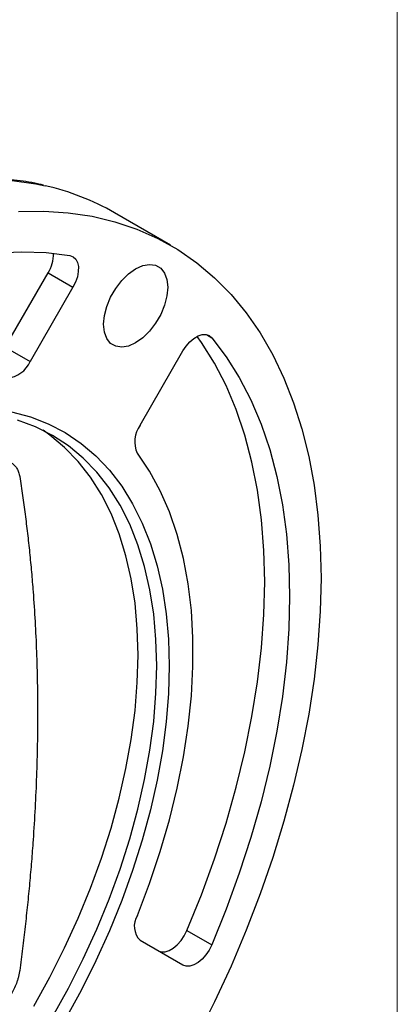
# Model space of a CAD drawing. Header units: inches. Extents: x 0 to 51, y 0 to 33.
# Tile 11 of 15: x 49.3 to 51, y 10.5 to 14.9. Entities that reach past the tile are written whole.
import ezdxf

# ---------------------------------------------------------------- set-up
doc = ezdxf.new("R2010")
doc.units = ezdxf.units.IN
doc.header["$LTSCALE"] = 3
doc.header["$MEASUREMENT"] = 0
doc.linetypes.add('SLD-Solid', pattern=[0])
doc.layers.add('SLD-DEFPOINTS', color=7, linetype='Continuous')

# ---------------------------------------------------------------- blocks, each defined once
blk = doc.blocks.new('Block2')
at = {"color": 7, "linetype": 'SLD-Solid', "lineweight": 18}
blk.add_line((51, 0), (51, 33), dxfattribs=at)

msp = doc.modelspace()

# ---------------------------------------------------------------- linework, layer by layer
for p, q in [((49.9854, 13.8774), (49.7348, 14.022)), ((49.2457, 13.4214), (49.4375, 13.7536)), ((49.4375, 13.7536), (49.5489, 13.6894)), ((49.5489, 13.6894), (49.357, 13.3571)), ((50.1455, 13.4782), (50.1701, 13.464)), ((49.2457, 13.4214), (49.357, 13.3571)), ((49.8492, 13.0729), (50.041, 13.4052)), ((50.0588, 10.8151), (50.1701, 10.7508)), ((50.041, 10.6606), (49.8492, 10.7713))]:
    msp.add_line(p, q)
at = {"flags": 128}
for points in [[(49.2771, 14.1672), (49.3834, 14.1516), (49.4246, 14.143)], [(49.3048, 14.0272), (49.4178, 14.0293), (49.5276, 14.0225), (49.634, 14.0069), (49.7366, 13.9825), (49.835, 13.9494), (49.9291, 13.9077), (50.0184, 13.8575), (50.1029, 13.7989), (50.1821, 13.7322), (50.2559, 13.6575), (50.324, 13.5751), (50.3863, 13.4852), (50.4425, 13.388), (50.4926, 13.2839), (50.5362, 13.1732), (50.5734, 13.0562), (50.6039, 12.9332), (50.6278, 12.8046), (50.6449, 12.6709), (50.6552, 12.5323), (50.6586, 12.3894)], [(47.1857, 12.4742), (47.2918, 12.6101), (47.4014, 12.7408), (47.5142, 12.866), (47.6298, 12.9851), (47.7479, 13.0979), (47.8679, 13.204), (47.9896, 13.303), (48.1126, 13.3945), (48.2363, 13.4783), (48.3605, 13.5541), (48.4847, 13.6217), (48.6084, 13.6808), (48.7313, 13.7312), (48.853, 13.7727), (48.9731, 13.8053), (49.0911, 13.8287), (49.2068, 13.843), (49.3196, 13.8481), (49.4292, 13.844), (49.5353, 13.8306)], [(49.5353, 13.8306), (49.5496, 13.8253), (49.561, 13.815), (49.5689, 13.8001), (49.5729, 13.7815), (49.5728, 13.76), (49.5685, 13.7367), (49.5605, 13.7128), (49.5489, 13.6894)], [(49.9726, 13.6895), (49.969, 13.6505), (49.9584, 13.6094), (49.9413, 13.5682), (49.9186, 13.5289), (49.8915, 13.4934), (49.8611, 13.4637), (49.8292, 13.4411), (49.7973, 13.4269), (49.767, 13.4216), (49.7399, 13.4256), (49.7172, 13.4388), (49.7001, 13.4603), (49.6895, 13.4892), (49.6859, 13.5239), (49.6895, 13.5628), (49.7001, 13.6039), (49.7172, 13.6452), (49.7399, 13.6845), (49.767, 13.7199), (49.7973, 13.7497), (49.8292, 13.7722), (49.8611, 13.7865), (49.8915, 13.7918), (49.9186, 13.7877), (49.9413, 13.7746), (49.9584, 13.7531), (49.969, 13.7242), (49.9726, 13.6895)], [(50.041, 13.4052), (50.0555, 13.4269), (50.0722, 13.4459), (50.0902, 13.4612), (50.1088, 13.472), (50.1269, 13.4779), (50.1437, 13.4785), (50.1583, 13.4738), (50.1701, 13.464)], [(50.0588, 10.8151), (50.1234, 10.9749), (50.1818, 11.1352), (50.2338, 11.2955), (50.2792, 11.4552), (50.3178, 11.6138), (50.3497, 11.7709), (50.3745, 11.9257), (50.3924, 12.078), (50.4031, 12.2271), (50.4067, 12.3725), (50.4031, 12.5138), (50.3924, 12.6506), (50.3745, 12.7822), (50.3497, 12.9084), (50.3178, 13.0287), (50.2792, 13.1427), (50.2338, 13.25), (50.1818, 13.3502), (50.1234, 13.4431), (50.1043, 13.4699)], [(50.1701, 13.464), (50.2347, 13.3788), (50.2931, 13.2859), (50.3451, 13.1857), (50.3905, 13.0784), (50.4292, 12.9644), (50.461, 12.8441), (50.4859, 12.7179), (50.5037, 12.5863), (50.5144, 12.4496), (50.518, 12.3082), (50.5144, 12.1628), (50.5037, 12.0137), (50.4859, 11.8615), (50.461, 11.7066), (50.4292, 11.5495), (50.3905, 11.3909), (50.3451, 11.2312), (50.2931, 11.0709), (50.2347, 10.9106), (50.1701, 10.7508)], [(49.2734, 13.1335), (49.3581, 13.1109), (49.4385, 13.0797), (49.5144, 13.04), (49.5855, 12.992), (49.6514, 12.9359), (49.7119, 12.872), (49.7668, 12.8005), (49.8157, 12.7217), (49.8586, 12.6359), (49.8952, 12.5436), (49.9253, 12.445), (49.9489, 12.3407), (49.9658, 12.2309), (49.9759, 12.1163), (49.9793, 11.9973)], [(49.9236, 11.9973), (49.9202, 12.1155), (49.91, 12.2292), (49.8931, 12.338), (49.8694, 12.4415), (49.8392, 12.5391), (49.8025, 12.6304), (49.7596, 12.7151), (49.7105, 12.7928), (49.6555, 12.8632), (49.5949, 12.9259), (49.5288, 12.9807), (49.4577, 13.0274), (49.3817, 13.0657), (49.3012, 13.0955)], [(49.8401, 12.0455), (49.8367, 12.1637), (49.8265, 12.2774), (49.8096, 12.3863), (49.7859, 12.4897), (49.7557, 12.5873), (49.719, 12.6786), (49.6761, 12.7633), (49.627, 12.841), (49.572, 12.9114), (49.5114, 12.9741), (49.4453, 13.0289), (49.415, 13.0502)], [(49.8368, 10.8824), (49.891, 11.0249), (49.939, 11.1677), (49.9804, 11.31), (50.0153, 11.4513), (50.0433, 11.591), (50.0644, 11.7285), (50.0785, 11.8633), (50.0856, 11.9948), (50.0856, 12.1225), (50.0785, 12.2458), (50.0644, 12.3643), (50.0433, 12.4774), (50.0153, 12.5848), (49.9804, 12.6858), (49.939, 12.7803), (49.891, 12.8676), (49.8368, 12.9476)], [(50.6586, 12.3894), (50.6552, 12.2425), (50.6449, 12.0921), (50.6278, 11.9386), (50.6039, 11.7825), (50.5734, 11.6242), (50.5362, 11.4643), (50.4926, 11.3032), (50.4425, 11.1413), (50.3863, 10.9792), (50.324, 10.8174), (50.2559, 10.6563), (50.1821, 10.4964), (50.1029, 10.3382)], [(49.3741, 10.4774), (49.4453, 10.6062), (49.5114, 10.7373), (49.572, 10.87), (49.627, 11.0038), (49.6761, 11.1382), (49.719, 11.2725), (49.7557, 11.4062), (49.7859, 11.5387), (49.8096, 11.6694), (49.8265, 11.7978), (49.8367, 11.9234), (49.8401, 12.0455)], [(49.4577, 10.4291), (49.5288, 10.558), (49.5949, 10.689), (49.6555, 10.8218), (49.7105, 10.9556), (49.7596, 11.09), (49.8025, 11.2243), (49.8392, 11.358), (49.8694, 11.4905), (49.8931, 11.6212), (49.91, 11.7496), (49.9202, 11.8751), (49.9236, 11.9973)], [(49.9793, 11.9973), (49.9759, 11.8743), (49.9658, 11.7479), (49.9489, 11.6187), (49.9253, 11.4871), (49.8952, 11.3538), (49.8586, 11.2192), (49.8157, 11.084), (49.7668, 10.9486), (49.7119, 10.8138), (49.6514, 10.68), (49.5855, 10.5478), (49.5144, 10.4178)], [(49.9296, 10.7249), (49.9441, 10.7199), (49.9608, 10.7201), (49.9789, 10.7257), (49.9974, 10.7363), (50.0156, 10.7513), (50.0323, 10.7701), (50.047, 10.7917), (50.0588, 10.8151)], [(50.1701, 10.7508), (50.1583, 10.7274), (50.1437, 10.7058), (50.1269, 10.687), (50.1088, 10.672), (50.0902, 10.6614), (50.0722, 10.6559), (50.0555, 10.6556), (50.041, 10.6606)]]:
    msp.add_lwpolyline(points, dxfattribs=at)
for centre, radius, start, end in [((49.1797, 13.0563), 1.1139, 60.1105, 77.3005), ((49.2969, 13.8399), 0.165, 328.4739, 0.3345), ((49.244, 13.4067), 0.1235, 274.9861, 336.2939), ((49.9487, 12.9998), 0.1235, 143.7088, 205.0077), ((49.9128, 10.8346), 0.0897, 147.874, 224.8508)]:
    msp.add_arc(centre, radius, start, end)
for points, knots in [([(49.4172, 14.1453), (49.4127, 14.1465), (49.3744, 14.1567), (49.3022, 14.1672), (49.2009, 14.177), (49.1001, 14.1786), (48.9972, 14.1734), (48.8921, 14.161), (48.7854, 14.1416), (48.677, 14.1152), (48.5675, 14.0819), (48.4569, 14.0419), (48.3456, 13.9951), (48.2338, 13.9418), (48.1218, 13.8821), (48.0099, 13.8161), (47.8983, 13.744), (47.7873, 13.6661), (47.6771, 13.5824), (47.5681, 13.4933), (47.4605, 13.3989), (47.3545, 13.2996), (47.2506, 13.1957), (47.1489, 13.0875), (47.0498, 12.9755), (46.9539, 12.8604), (46.8617, 12.7431), (46.7748, 12.6258), (46.6962, 12.5137), (46.6302, 12.4146), (46.572, 12.3235), (46.5202, 12.2392), (46.4862, 12.1809), (46.4704, 12.1539)], [0, 0, 0, 0, 0.005112, 0.043572, 0.078401, 0.113262, 0.14815, 0.183058, 0.217982, 0.252914, 0.287851, 0.322787, 0.357719, 0.392641, 0.427552, 0.462447, 0.497322, 0.532176, 0.567002, 0.601795, 0.636547, 0.671245, 0.705873, 0.740402, 0.774787, 0.80895, 0.842735, 0.875797, 0.907176, 0.934295, 0.955174, 0.979166, 1, 1, 1, 1]), ([(49.2048, 12.9041), (49.2067, 12.9048), (49.2104, 12.9062), (49.216, 12.9079), (49.2215, 12.9093), (49.2269, 12.9104), (49.2322, 12.9112), (49.2374, 12.9116), (49.2468, 12.9119), (49.2598, 12.9103), (49.275, 12.9041), (49.288, 12.8941), (49.2966, 12.8826), (49.3022, 12.8719), (49.3057, 12.8631), (49.3085, 12.8536), (49.3097, 12.8467), (49.3104, 12.8432)], [0, 0, 0, 0, 0.036223, 0.072156, 0.107863, 0.14341, 0.178861, 0.214284, 0.249747, 0.374737, 0.499192, 0.6237, 0.748927, 0.811223, 0.873593, 0.9364, 1, 1, 1, 1]), ([(49.3104, 12.8432), (49.3125, 12.8293), (49.3169, 12.8015), (49.3232, 12.7595), (49.3291, 12.7174), (49.3348, 12.675), (49.3402, 12.6325), (49.3454, 12.5897), (49.3502, 12.5468), (49.3548, 12.5036), (49.3591, 12.4603), (49.3632, 12.4167), (49.3669, 12.373), (49.3763, 12.2555), (49.3872, 12.0617), (49.3922, 11.7869), (49.3872, 11.5063), (49.3754, 11.2841), (49.3633, 11.1237), (49.355, 11.0271), (49.3455, 10.9301), (49.3349, 10.8326), (49.3233, 10.7346), (49.3147, 10.669), (49.3104, 10.6361)], [0, 0, 0, 0, 0.020806, 0.041607, 0.062405, 0.083199, 0.103992, 0.124783, 0.145575, 0.166368, 0.187163, 0.207961, 0.228763, 0.249571, 0.374782, 0.500001, 0.625212, 0.750431, 0.792038, 0.83363, 0.875214, 0.916798, 0.958391, 1, 1, 1, 1]), ([(49.3104, 10.6361), (49.31, 10.6337), (49.3093, 10.629), (49.308, 10.6218), (49.3065, 10.6145), (49.3047, 10.6073), (49.3027, 10.6), (49.3005, 10.5927), (49.296, 10.5793), (49.2881, 10.5597), (49.2752, 10.5347), (49.26, 10.511), (49.2458, 10.4927), (49.2337, 10.4794), (49.2244, 10.47), (49.2147, 10.4612), (49.2081, 10.4559), (49.2048, 10.4533)], [0, 0, 0, 0, 0.036223, 0.072156, 0.107863, 0.14341, 0.178861, 0.214284, 0.249747, 0.374737, 0.499192, 0.6237, 0.748927, 0.811223, 0.873593, 0.9364, 1, 1, 1, 1])]:
    msp.add_open_spline(points, degree=3, knots=knots)

# ---------------------------------------------------------------- block references
at = {"layer": 'SLD-DEFPOINTS'}
msp.add_blockref('Block2', (0, 0), dxfattribs=at)

doc.saveas('drawing.dxf')
